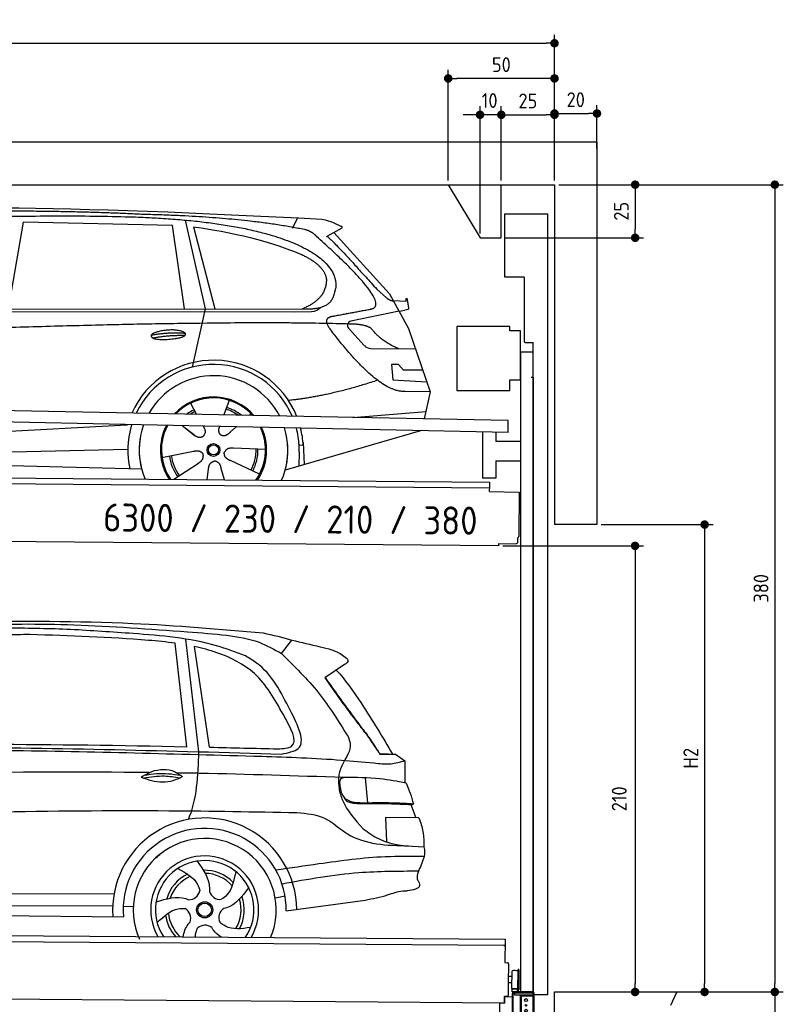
# Model space of a CAD drawing. Header units: millimetres. Extents: x -411 to 6777, y 0 to 7077.
# Tile 6 of 6: x 3183 to 6777, y 2442 to 7077. Entities that reach past the tile are written whole.
import ezdxf

# ---------------------------------------------------------------- set-up
doc = ezdxf.new("R2010")
doc.units = ezdxf.units.MM
doc.layers.add('4', color=3, linetype='Continuous')
for name, color, linetype, lineweight in [('AM_0', 7, 'Continuous', 50), ('car', 10, 'Continuous', 25), ('Freiraum', 7, 'Continuous', 25), ('Gebäude', 7, 'Continuous', 25), ('Logo', 7, 'Continuous', 25), ('Plattform', 7, 'Continuous', 25), ('Ständer vorne', 7, 'Continuous', 25), ('Tor', 200, 'Continuous', 25)]:
    doc.layers.add(name, color=color, linetype=linetype, lineweight=lineweight)
doc.styles.get("Standard").update_dxf_attribs({"font": 'ISOCP.SHX'})
doc.dimstyles.new('GEN-ISO', dxfattribs={"dimscale": 20, "dimtxt": 3.5, "dimasz": 2, "dimexe": 2, "dimexo": 1, "dimgap": 1.5, "dimtad": 1, "dimdec": 1, "dimlfac": 0.1, "dimdsep": 46, "dimtxsty": 'STANDARD', "dimblk": 'PUNKT', "dimcen": 2, "dimclrd": 256, "dimclre": 256, "dimclrt": 2, "dimadec": 0, "dimazin": 0, "dimtp": 0.1, "dimtm": 0.1, "dimtfac": 0.71, "dimtdec": 1, "dimtmove": 2, "dimatfit": 3, "dimldrblk": 'PUNKT', "dimfxl": 2, "dimtolj": 1, "dimarcsym": 0})

# ---------------------------------------------------------------- blocks, each defined once
blk = doc.blocks.new('PUNKT')
at = {"layer": '4', "color": 0, "linetype": 'ByBlock'}
blk.add_line((-0.5, 0), (-1, 0), dxfattribs=at)
at = {"layer": '4', "color": 0, "linetype": 'ByBlock', "const_width": 0.5}
blk.add_lwpolyline([(-0.25, 0, 1), (0.25, 0, 1)], format="xyb", close=True, dxfattribs=at)
blk = doc.blocks.new('*D67')
at = {"layer": '4', "lineweight": -2, "transparency": 16777216}
for p, q in [((5720, 6300), (6776.9, 6300)), ((6736.9, 6260), (6736.9, 2540)), ((6195.4, 2500), (6776.9, 2500))]:
    blk.add_line(p, q, dxfattribs=at)
at = {"layer": 'Defpoints', "color": 0, "transparency": 16777216}
for p in [(5700, 6300), (6175.4, 2500), (6736.9, 2500)]:
    blk.add_point(p, dxfattribs=at)
at = {"layer": '4', "lineweight": -2, "transparency": 16777216, "xscale": 40, "yscale": 40, "zscale": 40}
for p, rotation in [((6736.9, 6300), 90), ((6736.9, 2500), 270)]:
    blk.add_blockref('PUNKT', p, dxfattribs=dict(at, rotation=rotation))
at = {"layer": '4', "color": 2, "transparency": 16777216, "insert": (6671.9, 4400), "char_height": 70, "attachment_point": 5, "rotation": 90}
blk.add_mtext('380', dxfattribs=at)
blk = doc.blocks.new('*D68')
at = {"layer": '4', "lineweight": -2, "transparency": 16777216}
for p, q in [((6295.4, 2500), (6776.9, 2500)), ((6736.9, 2460), (6736.9, 240)), ((5720, 200), (6776.9, 200))]:
    blk.add_line(p, q, dxfattribs=at)
at = {"layer": 'Defpoints', "color": 0, "transparency": 16777216}
for p in [(6275.4, 2500), (5700, 200), (6736.9, 200)]:
    blk.add_point(p, dxfattribs=at)
at = {"layer": '4', "lineweight": -2, "transparency": 16777216, "xscale": 40, "yscale": 40, "zscale": 40}
for p, rotation in [((6736.9, 2500), 90), ((6736.9, 200), 270)]:
    blk.add_blockref('PUNKT', p, dxfattribs=dict(at, rotation=rotation))
at = {"layer": '4', "color": 2, "transparency": 16777216, "insert": (6671.9, 1350), "char_height": 70, "attachment_point": 5, "rotation": 90}
blk.add_mtext('230', dxfattribs=at)
blk = doc.blocks.new('*D69')
at = {"layer": '4', "lineweight": -2, "transparency": 16777216}
for p, q in [((5920, 4700), (6446.5, 4700)), ((6406.5, 4660), (6406.5, 2540)), ((6295.4, 2500), (6446.5, 2500))]:
    blk.add_line(p, q, dxfattribs=at)
at = {"layer": 'Defpoints', "color": 0, "transparency": 16777216}
for p in [(5900, 4700), (6275.4, 2500), (6406.5, 2500)]:
    blk.add_point(p, dxfattribs=at)
at = {"layer": '4', "lineweight": -2, "transparency": 16777216, "xscale": 40, "yscale": 40, "zscale": 40}
for p, rotation in [((6406.5, 4700), 90), ((6406.5, 2500), 270)]:
    blk.add_blockref('PUNKT', p, dxfattribs=dict(at, rotation=rotation))
at = {"layer": '4', "color": 2, "transparency": 16777216, "insert": (6341.5, 3600), "char_height": 70, "attachment_point": 5, "rotation": 90}
blk.add_mtext('H2', dxfattribs=at)
blk = doc.blocks.new('*D70')
at = {"layer": '4', "lineweight": -2, "transparency": 16777216}
for p, q in [((200, 6320.9), (200, 7005.8)), ((5700, 6470.9), (5700, 7005.8)), ((240, 6965.8), (5660, 6965.8))]:
    blk.add_line(p, q, dxfattribs=at)
at = {"layer": 'Defpoints', "color": 0, "transparency": 16777216}
for p in [(5700, 6965.8), (5700, 6450.9), (200, 6300.9)]:
    blk.add_point(p, dxfattribs=at)
at = {"layer": '4', "lineweight": -2, "transparency": 16777216, "xscale": 40, "yscale": 40, "zscale": 40, "rotation": 180}
blk.add_blockref('PUNKT', (200, 6965.8), dxfattribs=at)
at = {"layer": '4', "lineweight": -2, "transparency": 16777216, "xscale": 40, "yscale": 40, "zscale": 40}
blk.add_blockref('PUNKT', (5700, 6965.8), dxfattribs=at)
at = {"layer": '4', "color": 2, "transparency": 16777216, "insert": (2950, 7030.8), "char_height": 70, "attachment_point": 5}
blk.add_mtext('550', dxfattribs=at)
blk = doc.blocks.new('*D71')
at = {"layer": '4', "lineweight": -2, "transparency": 16777216}
for p, q in [((5457.5, 4600), (6119.3, 4600)), ((6079.3, 4560), (6079.3, 2540)), ((6099.3, 2500), (6119.3, 2500))]:
    blk.add_line(p, q, dxfattribs=at)
at = {"layer": 'Defpoints', "color": 0, "transparency": 16777216}
for p in [(5437.5, 4600), (6079.3, 2500), (6079.3, 2500)]:
    blk.add_point(p, dxfattribs=at)
at = {"layer": '4', "lineweight": -2, "transparency": 16777216, "xscale": 40, "yscale": 40, "zscale": 40}
for p, rotation in [((6079.3, 4600), 90), ((6079.3, 2500), 270)]:
    blk.add_blockref('PUNKT', p, dxfattribs=dict(at, rotation=rotation))
at = {"layer": '4', "color": 2, "transparency": 16777216, "insert": (6004.7, 3409.2), "char_height": 70, "attachment_point": 5, "rotation": 90}
blk.add_mtext('210', dxfattribs=at)
blk = doc.blocks.new('*D72')
at = {"layer": '4', "lineweight": -2, "transparency": 16777216}
for p, q in [((5449.6, 6320), (5449.6, 6669.1)), ((5489.6, 6629.1), (5660, 6629.1)), ((5700, 6320), (5700, 6669.1))]:
    blk.add_line(p, q, dxfattribs=at)
at = {"layer": 'Defpoints', "color": 0, "transparency": 16777216}
for p in [(5700, 6629.1), (5449.6, 6300), (5700, 6300)]:
    blk.add_point(p, dxfattribs=at)
at = {"layer": '4', "lineweight": -2, "transparency": 16777216, "xscale": 40, "yscale": 40, "zscale": 40, "rotation": 180}
blk.add_blockref('PUNKT', (5449.6, 6629.1), dxfattribs=at)
at = {"layer": '4', "lineweight": -2, "transparency": 16777216, "xscale": 40, "yscale": 40, "zscale": 40}
blk.add_blockref('PUNKT', (5700, 6629.1), dxfattribs=at)
at = {"layer": '4', "color": 2, "transparency": 16777216, "insert": (5574.8, 6694.2), "char_height": 70, "attachment_point": 5}
blk.add_mtext('25', dxfattribs=at)
blk = doc.blocks.new('*D73')
at = {"layer": '4', "lineweight": -2, "transparency": 16777216}
for p, q in [((5199.6, 6320), (5199.6, 6840.1)), ((5700, 6320), (5700, 6840.1)), ((5660, 6800.1), (5239.6, 6800.1))]:
    blk.add_line(p, q, dxfattribs=at)
at = {"layer": 'Defpoints', "color": 0, "transparency": 16777216}
for p in [(5199.6, 6800.1), (5199.6, 6300), (5700, 6300)]:
    blk.add_point(p, dxfattribs=at)
at = {"layer": '4', "lineweight": -2, "transparency": 16777216, "xscale": 40, "yscale": 40, "zscale": 40, "rotation": 180}
blk.add_blockref('PUNKT', (5199.6, 6800.1), dxfattribs=at)
at = {"layer": '4', "lineweight": -2, "transparency": 16777216, "xscale": 40, "yscale": 40, "zscale": 40}
blk.add_blockref('PUNKT', (5700, 6800.1), dxfattribs=at)
at = {"layer": '4', "color": 2, "transparency": 16777216, "insert": (5449.8, 6865.1), "char_height": 70, "attachment_point": 5}
blk.add_mtext('50', dxfattribs=at)
blk = doc.blocks.new('*D74')
at = {"layer": '4', "lineweight": -2, "transparency": 16777216}
for p, q in [((5720, 6300), (6119.6, 6300)), ((6079.6, 6260), (6079.6, 6090)), ((5469.6, 6050), (6119.6, 6050))]:
    blk.add_line(p, q, dxfattribs=at)
at = {"layer": 'Defpoints', "color": 0, "transparency": 16777216}
for p in [(5700, 6300), (5449.6, 6050), (6079.6, 6050)]:
    blk.add_point(p, dxfattribs=at)
at = {"layer": '4', "lineweight": -2, "transparency": 16777216, "xscale": 40, "yscale": 40, "zscale": 40}
for p, rotation in [((6079.6, 6300), 90), ((6079.6, 6050), 270)]:
    blk.add_blockref('PUNKT', p, dxfattribs=dict(at, rotation=rotation))
at = {"layer": '4', "color": 2, "transparency": 16777216, "insert": (6014.6, 6175), "char_height": 70, "attachment_point": 5, "rotation": 90}
blk.add_mtext('25', dxfattribs=at)
blk = doc.blocks.new('*D75')
at = {"layer": '4', "lineweight": -2, "transparency": 16777216}
for p, q in [((5309.6, 6629.1), (5269.6, 6629.1)), ((5349.6, 6070), (5349.6, 6669.1)), ((5449.6, 6629.1), (5349.6, 6629.1)), ((5449.6, 6320), (5449.6, 6669.1)), ((5489.6, 6629.1), (5529.6, 6629.1))]:
    blk.add_line(p, q, dxfattribs=at)
at = {"layer": 'Defpoints', "color": 0, "transparency": 16777216}
for p in [(5349.6, 6629.1), (5449.6, 6300), (5349.6, 6050)]:
    blk.add_point(p, dxfattribs=at)
at = {"layer": '4', "lineweight": -2, "transparency": 16777216, "xscale": 40, "yscale": 40, "zscale": 40}
blk.add_blockref('PUNKT', (5349.6, 6629.1), dxfattribs=at)
at = {"layer": '4', "lineweight": -2, "transparency": 16777216, "xscale": 40, "yscale": 40, "zscale": 40, "rotation": 180}
blk.add_blockref('PUNKT', (5449.6, 6629.1), dxfattribs=at)
at = {"layer": '4', "color": 2, "transparency": 16777216, "insert": (5394.7, 6696.1), "char_height": 70, "attachment_point": 5}
blk.add_mtext('10', dxfattribs=at)
blk = doc.blocks.new('Car')
at = {"layer": 'car'}
for p, q in [((3906.1, 6169.4), (4002.7, 5752.1)), ((4411.4, 6136.7), (4435.2, 6184.2)), ((3077.2, 5743.1), (3144.3, 6152.9)), ((3846, 6143), (3144.3, 6152.9)), ((3905.5, 5751.1), (3846, 6143)), ((3945.6, 6138.8), (4048.7, 5752.5)), ((4642.9, 6138.1), (4572.8, 6098.9)), ((4606, 6117.5), (4870.4, 5831.6)), ((4810.1, 5852.6), (4855.7, 5812.8)), ((4870.4, 5831.6), (4961, 5669.4)), ((4888.3, 5799.6), (4948.5, 5797.5)), ((1825.3, 5731), (4477.1, 5756.6)), ((4002.7, 5752.1), (3944.3, 5477.8)), ((4915.7, 5750.5), (4689.3, 5700.6)), ((4915.7, 5750.5), (4943.4, 5754.5)), ((1778.4, 5721.6), (4421.7, 5742.7)), ((4421.7, 5742.7), (4504.6, 5744.1)), ((4678.9, 5667.4), (4754, 5586.2)), ((4961, 5669.4), (5065.4, 5371.8)), ((4783.2, 5573.4), (4995, 5572.6)), ((4915.7, 5498.5), (4883.1, 5498.5)), ((4883.1, 5498.5), (4889.9, 5427)), ((4939.5, 5472.7), (4915.7, 5498.5)), ((5030, 5472.7), (4939.5, 5472.7)), ((4889.9, 5427), (5049, 5418.5)), ((5065.4, 5371.8), (4948.5, 5372.2)), ((5065.4, 5371.8), (5038.8, 5243.8)), ((3938.3, 5307.5), (3967.8, 5255.4)), ((4120.4, 5322.9), (4095.5, 5254)), ((3966.5, 5257.8), (3967.8, 5255.4)), ((4222.5, 5261.2), (4214.8, 5252.7)), ((4702.8, 5247.5), (5045.9, 5278.3)), ((1740.7, 5081.9), (3609.7, 5201.1)), ((3609.7, 5201.1), (3642.2, 5203.2)), ((3901.5, 5201.6), (3953.1, 5161.5)), ((3998.8, 5200.5), (4005, 5189.5)), ((4075.9, 5199.5), (4072.2, 5189.2)), ((4154.7, 5198.6), (4128, 5174.6)), ((3916, 5190.6), (3962.5, 5154.4)), ((5022.8, 5188.4), (4386.8, 4997)), ((5027.5, 5189.8), (4983.8, 5176.6)), ((4470.7, 5115.1), (4451.5, 5113.9)), ((4470, 5127.1), (4476.6, 5024)), ((1760.5, 5030), (3645.9, 5088.6)), ((3806.3, 5051.5), (3954.7, 5081.8)), ((4293.5, 5092.7), (4142.1, 5097.6)), ((4452.3, 5081.4), (4451.2, 5016.4)), ((1662, 5031.6), (3711, 4997)), ((3863.5, 4948.9), (3978, 5026.5)), ((4266.3, 4976.5), (4128.4, 5039.2)), ((4020.6, 4949), (4026.1, 4997.4)), ((4101.3, 4949), (4085.9, 5002.4))]:
    blk.add_line(p, q, dxfattribs=at)
for radius in [30.1, 23.6]:
    blk.add_circle((4048.5, 5088.7), radius, dxfattribs=at)
for centre, radius, start, end in [((4693.6, 5681), 20, 102.4358, 222.7473), ((4783.4, 5613.4), 40, 222.7473, 269.7861), ((4048.9, 5088.2), 422.7, 22.5487, 156.2143), ((4048.9, 5088.2), 403.4, 23.7263, 155.0367), ((4048.9, 5088.2), 350, 27.7494, 151.0136), ((4048.9, 5088.2), 250, 41.078, 137.685), ((4048.5, 5088.7), 245, 41.9641, 136.7989), ((4048.5, 5088.7), 209.6, 51.6404, 73.3995), ((4048.5, 5088.7), 209.6, 116.262, 127.1225), ((4048.5, 5088.7), 200.6, 116.1152, 123.6695), ((4048.5, 5088.7), 200.6, 55.0934, 73.5463), ((4048.9, 5088.2), 422.7, 164.0109, 164.2126), ((4048.9, 5088.2), 403.4, 163.2593, 179.9464), ((4048.9, 5088.2), 350, 160.7243, 195.1055), ((4048.9, 5088.2), 250, 152.8016, 213.8648), ((4048.5, 5088.7), 245, 152.3519, 188.7348), ((4048.9, 5088.2), 250, 326.1848, 25.8498), ((4048.9, 5088.2), 250, 326.1848, 25.8498), ((4048.5, 5088.7), 245, 0.9266, 26.2995), ((4048.9, 5088.2), 350, 344.8945, 17.9271), ((4048.9, 5088.2), 403.4, 3.6504, 15.3921), ((4048.9, 5088.2), 422.7, 3.6504, 14.6404), ((4048.9, 5088.2), 403.4, 173.0827, 193.1146), ((4048.9, 5088.2), 350, 172.1254, 203.4635), ((4048.9, 5088.2), 250, 169.2195, 213.8648), ((4048.5, 5088.7), 245, 169.1336, 214.8006), ((4048.5, 5088.7), 245, 325.2489, 9.5178), ((4048.9, 5088.2), 250, 326.1848, 9.4319), ((4048.9, 5088.2), 350, 336.586, 6.526), ((4048.9, 5088.2), 403.4, 359.0315, 5.5686), ((4048.9, 5088.2), 422.7, 3.6504, 3.7403), ((4048.5, 5088.7), 209.6, 188.262, 217.3995), ((4048.5, 5088.7), 200.6, 188.1152, 217.5463), ((4048.5, 5088.7), 200.6, 332.1152, 1.5463), ((4048.5, 5088.7), 209.6, 332.262, 1.3995)]:
    blk.add_arc(centre, radius, start, end, dxfattribs=at)
for points, degree in [([(2204.2, 6172.9), (2491.2, 6237.1), (3376.3, 6231.9), (4548.8, 6179.4)], 3), ([(3698.9, 6194.3), (3350.5, 6210.5), (2734.7, 6200.1)], 2), ([(4474.5, 6128.3), (4173.3, 6188.2), (3698.9, 6194.3)], 2), ([(4548.8, 6179.4), (4595.7, 6170.4), (4604.6, 6162.2), (4642.1, 6146.7)], 3), ([(3945.6, 6138.8), (4200, 6102.2), (4313.5, 6067.5), (4446.8, 6016.1)], 3), ([(4524.2, 6097.9), (4506.1, 6119.6), (4474.5, 6128.3)], 2), ([(4642.9, 6138.1), (4644.5, 6139.7), (4645.2, 6142.8), (4644.6, 6145.6), (4642.1, 6146.7)], 4), ([(4789, 5760), (4878.2, 5788.8), (4524.2, 6097.9)], 2), ([(4572.8, 6098.9), (4580.6, 6103.3), (4810.1, 5852.6)], 2), ([(4446.8, 6016.1), (4561.4, 5965.1), (4572.2, 5900.1)], 2), ([(4572.2, 5900.1), (4577.8, 5805.6), (4460.5, 5756.5)], 2), ([(4477.1, 5756.6), (4527.2, 5757.1), (4600.2, 5762.5), (4607.9, 5809.3), (4616.2, 5852.6)], 4), ([(4855.7, 5812.8), (4864, 5805.6), (4877.3, 5798), (4886.4, 5798), (4888.3, 5799.6)], 4), ([(4948.5, 5797.5), (4949.7, 5836.4), (4961, 5762.2)], 2), ([(4504.6, 5744.1), (4523.8, 5744.9), (4538.6, 5754), (4545.8, 5764.3)], 3), ([(4575.8, 5777.2), (4575.8, 5777.2), (4575.9, 5777.3), (4576, 5777.3)], 3), ([(4961, 5762.2), (4961.3, 5758.5), (4955.8, 5756.7), (4943.4, 5754.5)], 3), ([(4594.9, 5659.2), (4550.5, 5717.5), (4610.4, 5724.7)], 2), ([(4696.4, 5686.9), (3819.8, 5707.3), (1387.8, 5572.9)], 2), ([(4948.5, 5372.2), (4822.8, 5364), (4594.9, 5659.2)], 2), ([(4784.3, 5669.4), (4746.9, 5687.4), (4696.4, 5686.9)], 2), ([(4915.7, 5572.9), (4830.1, 5608), (4784.3, 5669.4)], 2), ([(3751, 5626.2), (3826.4, 5643.1), (3910, 5637.3)], 2), ([(3758.2, 5613.4), (3832.2, 5628), (3910.1, 5627.2)], 2), ([(4816.6, 5423.5), (4591.9, 5346.1), (4399.1, 5324.9)], 2), ([(3953.4, 5161.5), (3976.9, 5139.8), (4000.1, 5153.3)], 2), ([(3954.7, 5081.8), (3985.4, 5090.8), (4000.1, 5068.4)], 2), ([(3978, 5026.5), (4005.9, 5042.1), (4000.1, 5068.4)], 2), ([(4128.4, 5039.2), (4098.3, 5050), (4099.6, 5076.8)], 2), ([(4142.1, 5097.6), (4110.4, 5101.4), (4099.6, 5076.8)], 2), ([(4026.1, 4997.4), (4027, 5029.3), (4052.9, 5036.5)], 2), ([(4085.9, 5002.4), (4079.6, 5033.8), (4052.9, 5036.5)], 2)]:
    blk.add_open_spline(points, degree=degree, dxfattribs=at)
for points, degree, knots in [([(2373.9, 6160.7), (2400.4, 6163), (2539.8, 6166.1), (3561, 6195.6), (4181.3, 6194.8), (4638.3, 6026.4), (4616.2, 5852.6)], 4, [0.0821318, 0.0821318, 0.0821318, 0.0821318, 0.0821318, 0.258851, 0.508851, 1, 1, 1, 1, 1]), ([(4610.4, 5724.7), (4777.1, 5757.3), (4779.9, 5757.9), (4788.2, 5759.8), (4789, 5760)], 1, [0.1611508, 0.1611508, 1, 1.0196119, 1.078724, 1.0847856, 1.0847856]), ([(3758.2, 5613.4), (3734.6, 5629.7), (3780, 5645.5), (3862.7, 5665.6), (3955.7, 5632.6), (3893.7, 5608.8), (3784.6, 5601.6), (3763.1, 5610.4), (3758.2, 5613.4)], 5, [0, 0, 0, 0, 0, 0, 0.300106, 0.500106, 0.700106, 1, 1, 1, 1, 1, 1]), ([(4005, 5189.5), (4006.7, 5185.4), (4007.7, 5181.4), (4008, 5177.6), (4008.8, 5169), (4006.1, 5160.9), (4000.1, 5153.3)], 3, [0.2167758, 0.2167758, 0.2167758, 0.2167758, 0.4600873, 0.4600873, 0.4600873, 1, 1, 1, 1]), ([(4072.2, 5189.2), (4071.7, 5186.1), (4071.5, 5183), (4071.5, 5180.1), (4071.9, 5177.3), (4072.7, 5171.5), (4074.8, 5166.2), (4078.4, 5161.7), (4083.3, 5158.7)], 4, [0.3191838, 0.3191838, 0.3191838, 0.3191838, 0.3191838, 0.5438253, 0.5438253, 0.5438253, 0.5438253, 1, 1, 1, 1, 1]), ([(4128, 5174.6), (4128, 5174.6), (4128, 5174.6), (4128, 5174.6), (4128, 5174.6), (4119, 5164.7), (4108.4, 5154.7), (4094.1, 5152.2), (4083.3, 5158.7)], 4, [-0.000003, -0.000003, -0.000003, -0.000003, -0.000003, 0, 0, 0, 0, 1, 1, 1, 1, 1])]:
    blk.add_open_spline(points, degree=degree, knots=knots, dxfattribs=at)
blk = doc.blocks.new('*D81')
at = {"layer": '4', "lineweight": -2, "transparency": 16777216}
for p, q in [((5700, 6320), (5700, 6675.1)), ((5900, 6470.8), (5900, 6675.1)), ((5740, 6635.1), (5860, 6635.1))]:
    blk.add_line(p, q, dxfattribs=at)
at = {"layer": 'Defpoints', "color": 0, "transparency": 16777216}
for p in [(5900, 6635.1), (5900, 6450.8), (5700, 6300)]:
    blk.add_point(p, dxfattribs=at)
at = {"layer": '4', "lineweight": -2, "transparency": 16777216, "xscale": 40, "yscale": 40, "zscale": 40, "rotation": 180}
blk.add_blockref('PUNKT', (5700, 6635.1), dxfattribs=at)
at = {"layer": '4', "lineweight": -2, "transparency": 16777216, "xscale": 40, "yscale": 40, "zscale": 40}
blk.add_blockref('PUNKT', (5900, 6635.1), dxfattribs=at)
at = {"layer": '4', "color": 2, "transparency": 16777216, "insert": (5800, 6700.1), "char_height": 70, "attachment_point": 5}
blk.add_mtext('20', dxfattribs=at)
blk = doc.blocks.new('Palette EG Gl550')
at = {"layer": 'Plattform'}
for p, q in [((429.5, 2787), (5467.3, 2748)), ((5462.1, 2718), (434.2, 2757)), ((5467.3, 2748), (5466.5, 2638)), ((5466.5, 2638), (5478.5, 2637.9)), ((5483.4, 2632.8), (5482.7, 2542.8)), ((5499.6, 2515.6), (5500.2, 2599.8)), ((5527.5, 2510.5), (5528.3, 2604.5)), ((5532.3, 2604.5), (5531.5, 2510.5)), ((5501.1, 2572.8), (5484.1, 2573)), ((5482.7, 2542.8), (5482.3, 2482.9)), ((5499.8, 2542.7), (5482.7, 2542.8)), ((5525.9, 2515), (5500.9, 2515)), ((5500.9, 2500), (5500.9, 2515)), ((5512.9, 2515), (5500.9, 2515)), ((5500.9, 2500), (5500.9, 2515)), ((5525.9, 2500), (5525.9, 2515)), ((5525.9, 2500), (5525.9, 2515)), ((5465, 2448), (341.7, 2487.7)), ((5465.2, 2478), (5465, 2448)), ((5465.2, 2478), (5477.2, 2477.9)), ((5477.2, 2477.9), (5465.2, 2478)), ((5500.9, 2500), (5525.9, 2500)), ((5525.9, 2500), (5500.9, 2500))]:
    blk.add_line(p, q, dxfattribs=at)
for centre, radius, start, end in [((5462.1, 2723), 5, 268.5823, 358.5607), ((5478.4, 2632.9), 5, 359.556, 89.556), ((5500.6, 2599.8), 0.4, 91.7323, 179.3444), ((5511.7, 2273.6), 326.8, 87.1739, 91.9438), ((5527.8, 2600.4), 0.4, 266.9623, 359.3444), ((5530.3, 2604.5), 2, 359.3444, 179.3444), ((5500, 2515.6), 0.4, 179.3444, 266.9565), ((5519.7, 3399.4), 884.4, 268.7196, 270.4008), ((5491.8, 3603.4), 1088.9, 271.795, 271.861), ((5527.2, 2514.6), 0.4, 359.556, 91.938), ((5529.5, 2510.5), 2, 179.3444, 359.3444), ((5477.3, 2482.9), 5, 269.556, 359.556)]:
    blk.add_arc(centre, radius, start, end, dxfattribs=at)
blk = doc.blocks.new('Car_EG')
at = {"layer": 'car'}
for p, q in [((3941.1, 3685.3), (3882.1, 4171.9)), ((3998.3, 3662), (3932.7, 4191.9)), ((4383.1, 4127.1), (4431.9, 4190.6)), ((4048.3, 3683.7), (3973.7, 4156.9)), ((4680.9, 4078.1), (4587.9, 4014.8)), ((4850.5, 3657.4), (4908.9, 3657.7)), ((4853.4, 3658.2), (4888.4, 3658.3)), ((4888.4, 3658.3), (4908.5, 3658.3)), ((4908.9, 3657.7), (4923.4, 3658.1)), ((4923.4, 3658.1), (4967.9, 3627.2)), ((4967.9, 3627.2), (4967.8, 3523.1)), ((4781.9, 3545.1), (4794.2, 3428.1)), ((4996.8, 3421.3), (5021.3, 3358.4)), ((5036, 3358.3), (4878.2, 3359.6)), ((4878.2, 3359.6), (4883.6, 3244.3)), ((5062.6, 3176.3), (5044.5, 3128.9)), ((1738.9, 2979.3), (3604.2, 2990.6)), ((4362.1, 2977.2), (4409, 2986.1)), ((4415.2, 2915.6), (4785.9, 2970)), ((1740.2, 2925.9), (3598.3, 2933.6)), ((3647.3, 2932.1), (3695, 2931.5)), ((1691.5, 2885.9), (3648.7, 2882.3))]:
    blk.add_line(p, q, dxfattribs=at)
for radius in [38.2, 31.6]:
    blk.add_circle((4031.2, 2918), radius, dxfattribs=at)
for centre, radius, start, end in [((4031.1, 2917.4), 433.1, 0.713, 184.6115), ((4031.1, 2917.4), 384, 359.7282, 185.2384), ((4031.1, 2917.4), 336.4, 337.7995, 204.4935), ((4031.1, 2917.9), 254, 329.8221, 210.1779), ((4031.2, 2918), 231.9, 326.5904, 213.4096), ((4031.2, 2918), 186.2, 116.2626, 164.3912), ((4031.2, 2918), 171.5, 113.5905, 161.7257), ((4031.2, 2918), 186.2, 44.2633, 92.4011), ((4031.2, 2918), 171.5, 41.5902, 89.736), ((3956.1, 3017.4), 52.3, 268.6722, 348.431), ((4102.6, 3020.1), 52.3, 196.6722, 276.431), ((4031.2, 2918), 171.5, 329.577, 17.7302), ((4031.2, 2918), 186.2, 332.2513, 20.3964), ((3913.3, 2877.3), 52.3, 340.6722, 60.431), ((4150.4, 2881.6), 52.3, 124.6722, 204.431), ((4031.2, 2918), 186.2, 188.2502, 223.2875), ((4031.2, 2918), 171.5, 185.5775, 228.1156), ((4033.4, 2793.3), 52.3, 52.6722, 132.431)]:
    blk.add_arc(centre, radius, start, end, dxfattribs=at)
for points, knots in [([(2899.1, 4266.6), (3160.3, 4270.3), (3626.8, 4276.8), (4091.7, 4239.6), (4296.2, 4223.3)], [0, 0, 0, 0, 783.131876, 1398.451598, 1398.451598, 1398.451598, 1398.451598]), ([(3389.6, 4232.7), (3292.9, 4235.1), (3062.6, 4240.8), (2758.2, 4221.2), (2550.7, 4205.9), (2476.6, 4200.4)], [0, 0, 0, 0, 289.925788, 691.034976, 914.075582, 914.075582, 914.075582, 914.075582]), ([(2524.6, 4223.5), (2654.5, 4233.3), (2947.6, 4255.4), (3420.6, 4261.7), (3822.5, 4233.3), (4066.3, 4217.8), (4124, 4211)], [0, 0, 0, 0, 391.04113, 881.651907, 1416.366113, 1602.404452, 1602.404452, 1602.404452, 1602.404452]), ([(4213.3, 4114.6), (4168.1, 4131.3), (3998.6, 4193.8), (3717.2, 4214.5), (3487.6, 4227.3), (3389.6, 4232.7)], [0, 0, 0, 0, 144.38685, 540.679923, 835.691207, 835.691207, 835.691207, 835.691207]), ([(3882.1, 4171.9), (3840.4, 4177.3), (3613, 4197.6), (3385.4, 4202.9), (3199.7, 4207.3)], [637.56261, 637.56261, 637.56261, 637.56261, 763.549902, 1320.810124, 1320.810124, 1320.810124, 1320.810124]), ([(4124, 4211), (4176.2, 4203.9), (4267.9, 4191.4), (4348.5, 4146.5), (4383.1, 4127.1)], [0, 0, 0, 0, 156.409573, 274.497028, 274.497028, 274.497028, 274.497028]), ([(4431.9, 4190.6), (4475.7, 4180.7), (4555.9, 4162.6), (4650.3, 4141.1), (4686.8, 4109.7), (4694.6, 4103)], [0, 0, 0, 0, 135.791183, 248.765766, 279.520552, 279.520552, 279.520552, 279.520552]), ([(4392.8, 3841.5), (4353.5, 3910.9), (4280, 4040.5), (4109.9, 4123.5), (4009.1, 4149.6), (3973.7, 4156.9)], [0, 0, 0, 0, 233.684399, 436.644927, 544.706034, 544.706034, 544.706034, 544.706034]), ([(4383.1, 4127.1), (4444.3, 4068.1), (4565.5, 3951.3), (4655.1, 3808.9), (4699.4, 3738.4)], [0, 0, 0, 0, 254.089873, 502.76226, 502.76226, 502.76226, 502.76226]), ([(4426.1, 3861.6), (4382.6, 3945.2), (4329, 4048.2), (4231.6, 4104.1), (4213.3, 4114.6)], [0, 0, 0, 0, 271.559773, 334.41549, 334.41549, 334.41549, 334.41549]), ([(4694.6, 4103), (4695.3, 4099.2), (4697.4, 4088.3), (4687.4, 4082.1), (4680.9, 4078.1)], [0, 0, 0, 0, 10.855432, 30.979101, 30.979101, 30.979101, 30.979101]), ([(4641.9, 4051.5), (4685.9, 4003.9), (4781.4, 3870.3), (4862.6, 3736.7), (4908.9, 3657.7)], [395.653943, 395.653943, 395.653943, 395.653943, 587.122502, 864.540302, 864.540302, 864.540302, 864.540302]), ([(4587.9, 4014.8), (4638.8, 3943.2), (4703, 3853.1), (4772.1, 3766.8), (4786.3, 3749)], [0, 0, 0, 0, 263.425265, 331.664547, 331.664547, 331.664547, 331.664547]), ([(4589.4, 4015.8), (4621.1, 3972), (4678.6, 3892.4), (4737.7, 3814), (4764.2, 3778.8)], [0, 0, 0, 0, 162.25725, 294.477825, 294.477825, 294.477825, 294.477825]), ([(4386.5, 3654.1), (4417.7, 3660.1), (4518.5, 3679.5), (4463.9, 3787.2), (4426.1, 3861.6)], [0, 0, 0, 0, 83.009931, 268.207531, 268.207531, 268.207531, 268.207531]), ([(4369.1, 3678.3), (4394.8, 3680.3), (4480.8, 3686.9), (4429.1, 3777.8), (4392.8, 3841.5)], [0, 0, 0, 0, 66.110822, 221.440769, 221.440769, 221.440769, 221.440769]), ([(4764.2, 3778.8), (4771.8, 3770), (4781.9, 3758.2), (4790.5, 3745.3), (4792.7, 3742)], [0, 0, 0, 0, 34.815048, 46.557672, 46.557672, 46.557672, 46.557672]), ([(4699.4, 3738.4), (4703.7, 3727.5), (4721.4, 3683.5), (4677.2, 3621.7), (4655.3, 3559.9), (4656.3, 3528.7), (4656.6, 3517.6)], [0, 0, 0, 0, 34.097953, 138.175108, 197.887596, 230.983362, 230.983362, 230.983362, 230.983362]), ([(4786.3, 3749), (4796.9, 3733.3), (4817.7, 3702.3), (4839.7, 3672.2), (4850.5, 3657.4)], [0, 0, 0, 0, 56.812879, 111.923736, 111.923736, 111.923736, 111.923736]), ([(1827.1, 3650), (2121.1, 3654.9), (2544.6, 3661.9), (3366.9, 3662), (3895, 3650.9), (4293.6, 3642.6)], [0, 0, 0, 0, 882.102268, 1270.770708, 2466.750946, 2466.750946, 2466.750946, 2466.750946]), ([(1830.9, 3661.2), (2159.4, 3667.2), (3011.3, 3682.6), (3863.2, 3665), (4386.5, 3654.1)], [0, 0, 0, 0, 985.739727, 2555.887054, 2555.887054, 2555.887054, 2555.887054]), ([(4834.6, 3681), (4839.5, 3674.2), (4844.7, 3667), (4849.9, 3659.7), (4850.9, 3658.4), (4852.3, 3658.3), (4853.4, 3658.2)], [0, 0, 0, 0, 25.300776, 26.442713, 27.003963, 30.176579, 30.176579, 30.176579, 30.176579]), ([(4293.6, 3642.6), (4418.8, 3639.7), (4595, 3635.6), (4770.5, 3619.9), (4821.3, 3615.3)], [0, 0, 0, 0, 375.490289, 528.429148, 528.429148, 528.429148, 528.429148]), ([(4821.3, 3615.3), (4848.2, 3612.6), (4897.9, 3607.5), (4945.9, 3621), (4967.9, 3627.2)], [0, 0, 0, 0, 80.452469, 148.273091, 148.273091, 148.273091, 148.273091]), ([(3727.6, 3540.6), (3743.5, 3550.4), (3789.7, 3578.8), (3868.1, 3582.2), (3909.2, 3552.8), (3921.2, 3544.1)], [0, 0, 0, 0, 56.386158, 162.852709, 206.792536, 206.792536, 206.792536, 206.792536]), ([(3727.6, 3540.6), (3743.6, 3534.7), (3791.8, 3517.7), (3862.6, 3515.5), (3907.3, 3537.3), (3921.2, 3544.1)], [5.208578, 5.208578, 5.208578, 5.208578, 44.198582, 121.455021, 156.55166, 156.55166, 156.55166, 156.55166]), ([(3739.3, 3536.4), (3771.6, 3541.8), (3828.2, 3551.3), (3884.7, 3542.5), (3908.8, 3538.2)], [0, 0, 0, 0, 73.878693, 129.282646, 129.282646, 129.282646, 129.282646]), ([(3741.2, 3548.9), (3760.7, 3552.8), (3817.1, 3563.3), (3874.3, 3556.1), (3911.8, 3550.8)], [7.57653, 7.57653, 7.57653, 7.57653, 52.544532, 137.659237, 137.659237, 137.659237, 137.659237]), ([(4680.7, 3545.9), (4454.2, 3551.6), (4192.5, 3558.1), (3930.8, 3560.9), (3895.8, 3561.2)], [0, 0, 0, 0, 679.940772, 785.142685, 785.142685, 785.142685, 785.142685]), ([(4680.7, 3545.9), (4673.5, 3542.7), (4659.8, 3536.5), (4661.1, 3521.7), (4661.8, 3514.6)], [0, 0, 0, 0, 21.276303, 40.575349, 40.575349, 40.575349, 40.575349]), ([(4974.1, 3522), (4933.3, 3529.3), (4836.4, 3546.6), (4737.8, 3546.2), (4680.7, 3545.9)], [0, 0, 0, 0, 124.191927, 294.878966, 294.878966, 294.878966, 294.878966]), ([(4656.6, 3517.6), (4657.3, 3510.4), (4659.8, 3483.3), (4684.8, 3403.3), (4736.1, 3346.9), (4773.8, 3305.4)], [0, 0, 0, 0, 21.786395, 81.634094, 246.747403, 246.747403, 246.747403, 246.747403]), ([(4661.8, 3514.6), (4664.8, 3493.1), (4669.1, 3462.1), (4705.4, 3434), (4748.3, 3427), (4781.5, 3427.8), (4800.6, 3428.3)], [0, 0, 0, 0, 61.688141, 88.915796, 131.377114, 188.888446, 188.888446, 188.888446, 188.888446]), ([(4974.1, 3522), (4981.2, 3506.1), (4995.3, 3474.7), (5004.7, 3441.6), (5009.3, 3425.2)], [0, 0, 0, 0, 52.081574, 103.113227, 103.113227, 103.113227, 103.113227]), ([(4680.6, 3455.8), (4684.6, 3448.4), (4691.9, 3434.8), (4711.2, 3428.8), (4727.5, 3425.3), (4742.6, 3424.7), (4753.3, 3424.3), (4758.3, 3424.1)], [0, 0, 0, 0, 24.299806, 44.374389, 57.433548, 74.613131, 89.537932, 89.537932, 89.537932, 89.537932]), ([(4800.6, 3428.3), (4841.3, 3429), (4910.9, 3430.4), (4980.4, 3426.7), (5009.3, 3425.2)], [0, 0, 0, 0, 121.811128, 208.751004, 208.751004, 208.751004, 208.751004]), ([(1464.7, 3318.1), (1708.1, 3327.3), (2506.1, 3356.9), (3505.3, 3389.1), (4261.1, 3381.5), (4462, 3379.4)], [651.356687, 651.356687, 651.356687, 651.356687, 1382.168851, 3046.715693, 3649.598352, 3649.598352, 3649.598352, 3649.598352]), ([(4758.3, 3424.1), (4782.5, 3424.2), (4832.1, 3424.3), (4895, 3425.1), (4945, 3423.3), (4969.6, 3422.5), (4980.9, 3422.1)], [0, 0, 0, 0, 72.676028, 148.847009, 188.713602, 222.633888, 222.633888, 222.633888, 222.633888]), ([(4980.9, 3422.1), (4984.5, 3422), (4991.6, 3421.6), (4998.7, 3421.2), (5002.2, 3421)], [0, 0, 0, 0, 10.705348, 21.344027, 21.344027, 21.344027, 21.344027]), ([(5002.2, 3421), (5004, 3421), (5007.3, 3420.9), (5008.7, 3423.8), (5009.3, 3425.2)], [0, 0, 0, 0, 4.798676, 8.977894, 8.977894, 8.977894, 8.977894]), ([(4462, 3379.4), (4507.2, 3375.6), (4597.2, 3367.9), (4737.6, 3231.5), (4886, 3228.4), (4988.5, 3226.3)], [0, 0, 0, 0, 132.089839, 263.241357, 556.137776, 556.137776, 556.137776, 556.137776]), ([(5036, 3358.3), (5043.8, 3336.9), (5059.5, 3293.3), (5059.9, 3246.8), (5060.1, 3223.1)], [0, 0, 0, 0, 67.622491, 138.154699, 138.154699, 138.154699, 138.154699]), ([(4773.8, 3305.4), (4798.3, 3288), (4881.7, 3228.4), (4986.6, 3225.3), (5060.8, 3223.1)], [0, 0, 0, 0, 89.012732, 303.591941, 303.591941, 303.591941, 303.591941]), ([(5062.6, 3176.3), (5001.2, 3176.7), (4835.2, 3177.7), (4603, 3143.5), (4432.3, 3117.5), (4365, 3107.2)], [0, 0, 0, 0, 184.056968, 497.583163, 702.083529, 702.083529, 702.083529, 702.083529]), ([(3903.4, 3111.5), (3941.1, 3090.8), (3989.4, 3064.3), (4004.9, 3017.7), (4007.3, 3006.9)], [0, 0, 0, 0, 119.179133, 152.627431, 152.627431, 152.627431, 152.627431]), ([(3994, 3146.9), (4023.6, 3105.5), (4056.2, 3059.8), (4053, 3009.8), (4052.5, 3005.1)], [0, 0, 0, 0, 140.862207, 155.3883, 155.3883, 155.3883, 155.3883]), ([(5035.2, 3107.2), (4941.7, 3106.2), (4726.3, 3103.9), (4514.3, 3065.1), (4394.4, 3041.8)], [0, 0, 0, 0, 279.844829, 645.252119, 645.252119, 645.252119, 645.252119]), ([(5044.5, 3128.9), (5034.1, 3106), (5021.6, 3078.8), (5037.2, 3057.1), (5039.8, 3053.6)], [0, 0, 0, 0, 65.64359, 78.298126, 78.298126, 78.298126, 78.298126]), ([(4175.7, 3099.3), (4167.7, 3057), (4157.5, 3002.9), (4117.9, 2973.8), (4108.4, 2968.1)], [0, 0, 0, 0, 119.179133, 152.546972, 152.546972, 152.546972, 152.546972]), ([(4237.4, 3024), (4207.2, 2983.1), (4173.8, 2937.9), (4125.2, 2925.5), (4120.6, 2924.6)], [0, 0, 0, 0, 140.862207, 155.444261, 155.444261, 155.444261, 155.444261]), ([(4786, 2970.1), (4821.4, 2976.8), (4881.2, 2988), (4944.9, 3015.5), (4976.7, 3015.2), (4983.6, 3015.1)], [0, 0, 0, 0, 108.214368, 182.603927, 203.112583, 203.112583, 203.112583, 203.112583]), ([(5039.8, 3053.6), (5040.5, 3049.2), (5044.9, 3022.8), (5011.4, 3018.6), (4983.6, 3015.1)], [0, 0, 0, 0, 12.782787, 75.656378, 75.656378, 75.656378, 75.656378]), ([(3801.9, 2953.4), (3850.4, 2968.7), (3904, 2985.7), (3950.6, 2967.2), (3954.9, 2965.2)], [0, 0, 0, 0, 140.862207, 155.442461, 155.442461, 155.442461, 155.442461]), ([(3807.6, 2856.2), (3838.9, 2885.7), (3879, 2923.5), (3928.1, 2923.8), (3939.2, 2922.8)], [0, 0, 0, 0, 119.179133, 152.616634, 152.616634, 152.616634, 152.616634]), ([(3931.2, 2790.3), (3934.8, 2812), (3942.9, 2836.6), (3959.5, 2856.6), (3962.7, 2860.1)], [75.258677, 75.258677, 75.258677, 75.258677, 140.862207, 155.531654, 155.531654, 155.531654, 155.531654]), ([(3987.8, 2790.3), (3988, 2793.9), (3989.6, 2807.8), (3994.5, 2821.7), (3998.1, 2831.9)], [107.857422, 107.857422, 107.857422, 107.857422, 119.179133, 151.284708, 151.284708, 151.284708, 151.284708]), ([(4109.6, 2790.3), (4095, 2799.1), (4078.8, 2812.8), (4067.4, 2830.8), (4065, 2835)], [89.202761, 89.202761, 89.202761, 89.202761, 140.862207, 155.53262, 155.53262, 155.53262, 155.53262]), ([(4248.3, 2836.5), (4205.9, 2830.1), (4152, 2822), (4111.4, 2853.3), (4102.8, 2860)], [0, 0, 0, 0, 119.179133, 151.2485, 151.2485, 151.2485, 151.2485])]:
    blk.add_open_spline(points, degree=3, knots=knots, dxfattribs=at)
for points in [[(4296.2, 4223.3), (4342.3, 4213.9), (4388.4, 4204.6), (4431.9, 4190.6)], [(3199.7, 4207.3), (3159.6, 4206.6), (3119.6, 4205.8), (3079.5, 4204.9)], [(4792.7, 3742), (4806.7, 3721.7), (4820.6, 3701.4), (4834.6, 3681)], [(3010, 3689.7), (3320.4, 3691.5), (3630.7, 3689.6), (3941.1, 3685.3)], [(3951.1, 3343.1), (3991.9, 3436.5), (3995.1, 3549.2), (3998.3, 3662)], [(4048.3, 3683.7), (4155.3, 3682.1), (4262.2, 3680.2), (4369.1, 3678.3)], [(3765.6, 3562), (3450, 3563.3), (3134.5, 3559.5), (2818.9, 3552.2)], [(5060.8, 3223.1), (5066.7, 3206.4), (5063.3, 3189.7), (5062.6, 3176.3)], [(3796.1, 3158.1), (3803.3, 3164.5), (3810.6, 3171), (3817.8, 3177.5)]]:
    blk.add_open_spline(points, degree=3, dxfattribs=at)
blk = doc.blocks.new('Plattform OG 6200 550')
at = {"layer": 'Plattform'}
for p, q in [((5482.3, 5189.6), (348.5, 5292)), ((5481.2, 5133.6), (347.5, 5241)), ((5481.2, 5133.6), (5482.3, 5189.5)), ((5361.5, 5136.1), (5361.5, 4918.3)), ((5423.5, 5134.7), (5423.5, 5090.8)), ((5539.9, 5090.8), (5423.5, 5090.8)), ((5423.5, 5000.8), (5423.5, 4918.3)), ((5423.5, 5000.8), (5539.9, 5000.8)), ((440.2, 4943.6), (5395, 4900.4)), ((446, 4916.5), (5394.8, 4873.4)), ((5423.5, 4918.3), (5361.5, 4918.3)), ((5394.7, 4856.2), (5394.9, 4880.2)), ((5394.9, 4880.2), (5395, 4895.2)), ((5395, 4895.2), (5395, 4900.4)), ((5394.7, 4856.2), (5534.1, 4853)), ((5534.1, 4853), (5532.3, 4644)), ((5437.5, 4600), (372.6, 4644.2)), ((5527.6, 4620.1), (5527.8, 4638.2)), ((5437.5, 4600), (5437.5, 4610.8)), ((5437.5, 4610.8), (5517.5, 4610.1))]:
    blk.add_line(p, q, dxfattribs=at)
for centre, radius, start, end in [((5526.2, 4644.1), 6.08, 284.5689, 358.9086), ((5517.6, 4620.1), 10, 269.5, 359.5)]:
    blk.add_arc(centre, radius, start, end, dxfattribs=at)
blk = doc.blocks.new('Ständer vorne ab 340')
at = {"layer": 'Ständer vorne'}
for p, q in [((5240, 5632), (5240, 5332)), ((5490, 5632), (5240, 5632)), ((5490, 5612), (5490, 5632)), ((5540, 5612), (5490, 5612)), ((5540, 5382), (5540, 5612)), ((5540.2, 5512), (5539.8, 5512)), ((5540, 5512), (5540, 2500)), ((5600, 5512), (5540, 5512)), ((5600, 2498.7), (5600, 5512)), ((5490, 5332), (5490, 5382)), ((5490, 5382), (5540, 5382)), ((5240, 5332), (5490, 5332)), ((5540, 5227.4), (5540, 5228.4)), ((5511.2, 2495), (5511.2, 2487)), ((5595.1, 2495), (5511.2, 2495)), ((5511.2, 2487), (5600, 2487)), ((5600, 2487), (5600, 2490))]:
    blk.add_line(p, q, dxfattribs=at)
blk = doc.blocks.new('Tor ab 370 Gebäude')
at = {"layer": 'Tor'}
for p, q in [((5465.6, 5864.5), (5465.6, 6163)), ((5465.6, 6163), (5668, 6163)), ((5668, 2487), (5668, 6163)), ((5557, 5864.5), (5465.6, 5864.5)), ((5557, 5864.5), (5557, 5563)), ((5562, 5557.1), (5600, 5557)), ((5600, 5392), (5600, 5557)), ((5600, 5392), (5590, 5392)), ((5600, 5392), (5600, 2487)), ((5600, 2487), (5600, 5392)), ((5668, 2487), (5600, 2487))]:
    blk.add_line(p, q, dxfattribs=at)
blk.add_arc((5563, 5563), 6, 180, 260.4059, dxfattribs=at)
blk = doc.blocks.new('Gebäude_380_GT230')
at = {"layer": 'Freiraum'}
blk.add_lwpolyline([(5199.6, 6300), (5349.6, 6050), (5449.6, 6050), (5449.6, 6300)], dxfattribs=at)
at = {"layer": 'Gebäude'}
for p, q in [((5900, 6500.6), (0, 6500.6)), ((5900, 6500.6), (5900, 4700)), ((200, 6300), (5700, 6300)), ((5700, 6300), (5700, 4700)), ((5900, 4700), (5700, 4700)), ((5700, 2500), (6275.4, 2500)), ((6275.4, 2500), (6246.4, 2435.9))]:
    blk.add_line(p, q, dxfattribs=at)
blk.add_lwpolyline([(5700, 200), (5700, 2500)], dxfattribs=at)
blk = doc.blocks.new('Ständer_vorne_GT230')
at = {"layer": 'Ständer vorne'}
for p, q in [((5465, 2448), (5465.2, 2478)), ((5465.2, 2478), (5501, 2477.7)), ((5501, 2490), (5501, 2407.2)), ((5506.1, 2407.2), (5506.1, 2490)), ((5595, 2500), (5511, 2500)), ((5595.1, 2495), (5511.1, 2495)), ((5511.2, 2487), (5600, 2487)), ((5540, 218), (5540, 2487)), ((5540, 2482), (5600, 2482)), ((5545, 218), (5545, 2482)), ((5600, 200), (5600, 2490)), ((5605, 2404), (5605, 2490)), ((5441, 2448.2), (5441, 2255)), ((5441, 2448.2), (5465, 2448)), ((5510.3, 2393.9), (5504.1, 2400)), ((5507.6, 2403.7), (5512.7, 2398.6)), ((5510.3, 2393.9), (5539.8, 2365)), ((5512.7, 2398.6), (5540, 2371.8)), ((5600, 2404), (5605, 2404)), ((5600, 2314), (5602, 2312.1)), ((5605, 2304.9), (5605, 2240)), ((5446, 2250), (5461.5, 2250)), ((5464, 2247.5), (5464, 2235)), ((5469, 2230), (5540, 2230)), ((5600, 2240), (5605, 2240)), ((5511, 218), (5600, 218)), ((5511, 218), (5511, 200)), ((5600, 210), (5511, 210)), ((5600, 200), (5511, 200))]:
    blk.add_line(p, q, dxfattribs=at)
for centre, radius in [((5566, 2462), 6.5), ((5566, 2412), 6.5), ((5566, 2437), 3.7), ((5566, 2387), 3.7), ((5571.4, 338), 3.7), ((5571.4, 288), 3.7)]:
    blk.add_circle(centre, radius, dxfattribs=at)
for centre, radius, start, end in [((5511.1, 2489.9), 10.1, 90.1445, 179.6512), ((5511.1, 2490), 5, 90, 180), ((5595, 2490), 10, 0, 90), ((5595, 2490), 5, 0, 90), ((5511.1, 2407.2), 10.1, 180, 225.5525), ((5511.1, 2407.2), 5, 179.6711, 225.5525), ((5595, 2304.9), 10, 0, 45.8814), ((5446, 2255), 5, 180, 270), ((5461.5, 2247.5), 2.5, 0, 90), ((5469, 2235), 5, 180, 270)]:
    blk.add_arc(centre, radius, start, end, dxfattribs=at)

msp = doc.modelspace()

# ---------------------------------------------------------------- block references
at = {"layer": 'AM_0', "rotation": 359.5559561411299}
msp.add_blockref('Car_EG', (0, 0), dxfattribs=at)
at = {"layer": 'car', "rotation": 359.4752422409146}
msp.add_blockref('Car', (0, 0), dxfattribs=at)
at = {"layer": 'Gebäude'}
msp.add_blockref('Gebäude_380_GT230', (0, 0), dxfattribs=at)
at = {"layer": 'Plattform'}
for name in ['Plattform OG 6200 550', 'Palette EG Gl550']:
    msp.add_blockref(name, (0, 0), dxfattribs=at)
at = {"layer": 'Ständer vorne'}
for name in ['Ständer vorne ab 340', 'Ständer_vorne_GT230']:
    msp.add_blockref(name, (0, 0), dxfattribs=at)
at = {"layer": 'Tor', "linetype": 'ByBlock'}
msp.add_blockref('Tor ab 370 Gebäude', (0, 0), dxfattribs=at)

# ---------------------------------------------------------------- texts
at = {"layer": 'Logo'}
msp.add_text('6300 / 230 / 210 / 380 ', height=132, rotation=359.48871, dxfattribs=at).set_placement((3575.19, 4667.92))

# ---------------------------------------------------------------- dimensions: what is measured, and where the dimension line sits
at = {"layer": '4'}
for base, p1, p2, override, picture, middle in [((5700, 6965.8), (200, 6300.88), (5700, 6450.88), {"dimtdec": 3, "dimtolj": 0}, '*D70', (2950, 7030.8)), ((5199.64, 6800.12), (5700, 6300), (5199.64, 6300), {"dimtdec": 3, "dimtolj": 0}, '*D73', (5449.82, 6865.12)), ((5700, 6629.15), (5449.63, 6300), (5700, 6300), {"dimtdec": 3, "dimtolj": 0}, '*D72', (5574.82, 6694.16)), ((5900, 6635.09), (5700, 6300), (5900, 6450.82), {"dimtol": 0, "dimlim": 0, "dimtp": 0.1, "dimtm": 0.1, "dimtfac": 0.71, "dimtdec": 3, "dimtolj": 0, "dimtzin": 8}, '*D81', (5800, 6700.1))]:
    dim = msp.add_linear_dim(base=base, p1=p1, p2=p2, dimstyle='GEN-ISO', override=override, dxfattribs=at)
    dim.commit()
    dim.dimension.update_dxf_attribs({"geometry": picture, "text_midpoint": middle})
dim = msp.add_linear_dim(base=(5349.64, 6629.15), p1=(5449.63, 6300), p2=(5349.64, 6050), dimstyle='GEN-ISO', override={"dimtdec": 3, "dimtolj": 0}, dxfattribs=at)
dim.commit()
dim.dimension.update_dxf_attribs({"geometry": '*D75', "text_midpoint": (5394.75, 6696.13), "dimtype": 160})
for base, p1, p2, override, picture, middle in [((6079.62, 6050), (5700, 6300), (5449.64, 6050), {"dimtdec": 3, "dimtolj": 0}, '*D74', (6014.61, 6175)), ((6736.86, 2500), (5700, 6300), (6175.45, 2500), {"dimdec": 0, "dimtdec": 3, "dimtolj": 0}, '*D67', (6671.86, 4400)), ((6736.86, 200), (6275.45, 2500), (5700, 200), {"dimtdec": 3, "dimtolj": 0}, '*D68', (6671.85, 1350))]:
    dim = msp.add_linear_dim(base=base, p1=p1, p2=p2, angle=90, dimstyle='GEN-ISO', override=override, dxfattribs=at)
    dim.commit()
    dim.dimension.update_dxf_attribs({"geometry": picture, "text_midpoint": middle})
dim = msp.add_linear_dim(base=(6406.55, 2500), p1=(5900, 4700), p2=(6275.45, 2500), angle=90, text='H2', dimstyle='GEN-ISO', override={"dimdec": 0, "dimtdec": 3, "dimtolj": 0}, dxfattribs=at)
dim.commit()
dim.dimension.update_dxf_attribs({"geometry": '*D69', "text_midpoint": (6341.54, 3600)})
dim = msp.add_linear_dim(base=(6079.31, 2500), p1=(5437.5, 4599.97), p2=(6079.31, 2500), angle=90, dimstyle='GEN-ISO', override={"dimtdec": 3, "dimtolj": 0}, dxfattribs=at)
dim.commit()
dim.dimension.update_dxf_attribs({"geometry": '*D71', "text_midpoint": (6004.71, 3409.23), "dimtype": 160})

doc.saveas('drawing.dxf')
